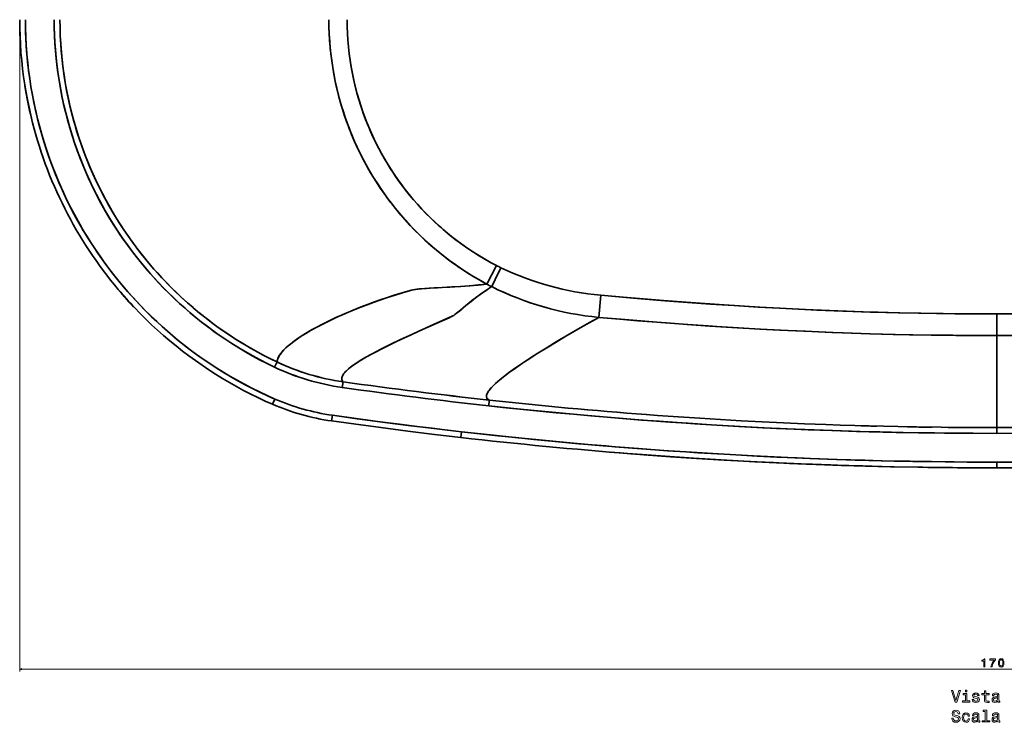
# Model space of a CAD drawing. Extents: x -255 to 3113, y -191 to 2291.
# Tile 1 of 6: x -255 to 601, y -191 to 420. Entities that reach past the tile are written whole.
import ezdxf

# ---------------------------------------------------------------- set-up
doc = ezdxf.new("R2010")
doc.units = 0

msp = doc.modelspace()

# ---------------------------------------------------------------- linework, layer by layer
at = {"color": 8, "lineweight": 13}
for p, q in [((-255.48, 418.5), (-255.48, -146.63)), ((-255.48, -144.63), (1444.48, -144.63))]:
    msp.add_line(p, q, dxfattribs=at)
at = {"color": 7, "lineweight": 35, "ltscale": 0.455208}
msp.add_line((159.26, 206.57), (150.92, 190.38), dxfattribs=at)
at = {"color": 7, "lineweight": 35, "ltscale": 0.455209}
msp.add_line((150.92, 190.38), (159.26, 206.57), dxfattribs=at)
at = {"color": 7, "lineweight": 35, "ltscale": 0.48274}
msp.add_line((248.12, 161.46), (249.87, 180.69), dxfattribs=at)
msp.add_line((248.12, 161.46), (249.87, 180.69), dxfattribs=at)
at = {"color": 7, "lineweight": 35, "ltscale": 0.470344}
msp.add_line((594.5, 145.66), (594.5, 164.47), dxfattribs=at)
at = {"color": 7, "lineweight": 35, "ltscale": 0.470345}
msp.add_line((594.5, 145.66), (594.5, 164.47), dxfattribs=at)
at = {"color": 7, "lineweight": 35}
msp.add_line((594.5, 65.51), (594.5, 145.66), dxfattribs=at)
msp.add_line((594.5, 65.51), (594.5, 145.66), dxfattribs=at)
at = {"color": 7, "lineweight": 35, "ltscale": 0.124502}
msp.add_line((-31.6, 122.62), (-33.73, 118.12), dxfattribs=at)
at = {"color": 7, "lineweight": 35, "ltscale": 0.124501}
msp.add_line((-31.6, 122.62), (-33.73, 118.12), dxfattribs=at)
at = {"color": 7, "lineweight": 35, "ltscale": 0.124482}
for p, q in [((25.78, 105.41), (25.08, 100.48)), ((25.08, 100.48), (25.78, 105.41))]:
    msp.add_line(p, q, dxfattribs=at)
at = {"color": 7, "lineweight": 35, "ltscale": 0.124995}
msp.add_line((-33.46, 90.4), (-35.45, 85.81), dxfattribs=at)
msp.add_line((-33.46, 90.4), (-35.45, 85.81), dxfattribs=at)
at = {"color": 7, "lineweight": 35, "ltscale": 0.124921}
msp.add_line((153.01, 89.46), (152.47, 84.49), dxfattribs=at)
msp.add_line((153.01, 89.46), (152.47, 84.49), dxfattribs=at)
at = {"color": 7, "lineweight": 35, "ltscale": 0.124991}
msp.add_line((16.51, 76.3), (15.81, 71.35), dxfattribs=at)
at = {"color": 7, "lineweight": 35, "ltscale": 0.125}
for p, q in [((16.51, 76.3), (15.81, 71.35)), ((128.93, 61.89), (128.36, 56.93)), ((128.93, 61.89), (128.36, 56.93))]:
    msp.add_line(p, q, dxfattribs=at)
at = {"color": 7, "lineweight": 35, "ltscale": 0.0039}
msp.add_line((476.31, 67.14), (476.46, 67.14), dxfattribs=at)
at = {"color": 7, "lineweight": 35, "ltscale": 0.124999}
for p, q in [((594.5, 65.51), (594.5, 60.51)), ((594.5, 65.51), (594.5, 60.51)), ((594.5, 35.51), (594.5, 30.51)), ((594.5, 35.51), (594.5, 30.51))]:
    msp.add_line(p, q, dxfattribs=at)
at = {"color": 7, "lineweight": 35, "ltscale": 0.069731}
msp.add_line((259.09, 44.12), (261.87, 43.9), dxfattribs=at)
at = {"color": 7, "lineweight": 35}
for points in [[(-35.45, 85.81), (-41.86, 88.66), (-48.22, 91.63), (-54.52, 94.73), (-60.76, 97.95), (-66.94, 101.28), (-73.06, 104.74), (-79.11, 108.31), (-85.1, 112.01), (-91.01, 115.82), (-96.86, 119.74), (-102.63, 123.78), (-108.32, 127.93), (-113.93, 132.19), (-119.46, 136.55), (-124.9, 141.02), (-130.25, 145.59), (-135.52, 150.27), (-140.69, 155.04), (-145.76, 159.91), (-150.75, 164.88), (-155.63, 169.94), (-160.42, 175.11), (-165.12, 180.36), (-169.71, 185.71), (-173.09, 189.78), (-176.41, 193.9), (-179.67, 198.07), (-182.87, 202.29), (-186.01, 206.55), (-189.09, 210.86), (-192.1, 215.21), (-195.05, 219.61), (-197.94, 224.04), (-200.76, 228.52), (-203.52, 233.04), (-206.21, 237.6), (-208.83, 242.2), (-211.39, 246.84), (-213.89, 251.52), (-216.31, 256.23), (-218.67, 260.99), (-220.96, 265.77), (-223.18, 270.6), (-225.33, 275.46), (-227.41, 280.35), (-229.42, 285.27), (-231.36, 290.22), (-233.23, 295.19), (-235.02, 300.19), (-236.74, 305.22), (-238.38, 310.27), (-239.95, 315.34), (-241.45, 320.44), (-242.87, 325.56), (-244.22, 330.7), (-245.5, 335.86), (-247.08, 342.78), (-248.53, 349.73), (-249.84, 356.71), (-251.02, 363.73), (-252.06, 370.77), (-252.96, 377.83), (-253.73, 384.91), (-254.36, 392.01), (-254.85, 399.12), (-255.2, 406.24), (-255.41, 413.37), (-255.48, 420.5)], [(-250.48, 420.5), (-250.4, 413.15), (-250.17, 405.8), (-249.8, 398.45), (-249.27, 391.12), (-248.59, 383.8), (-247.77, 376.49), (-246.79, 369.21), (-245.67, 361.95), (-244.39, 354.72), (-242.98, 347.52), (-241.41, 340.35), (-239.7, 333.22), (-238.06, 326.92), (-236.31, 320.66), (-234.45, 314.44), (-232.47, 308.24), (-230.38, 302.09), (-228.43, 296.62), (-226.38, 291.19), (-224.25, 285.79), (-222.02, 280.43), (-219.14, 273.8), (-216.12, 267.22), (-212.97, 260.72), (-209.69, 254.27), (-206.28, 247.9), (-202.74, 241.6), (-199.09, 235.38), (-195.31, 229.23), (-191.4, 223.15), (-187.52, 217.37), (-183.52, 211.65), (-179.41, 206.02), (-175.2, 200.46), (-170.71, 194.79), (-166.11, 189.2), (-161.4, 183.71), (-156.58, 178.32), (-151.66, 173.02), (-146.63, 167.83), (-141.5, 162.74), (-136.27, 157.76), (-130.94, 152.88), (-125.71, 148.27), (-120.39, 143.77), (-114.98, 139.36), (-109.48, 135.07), (-103.58, 130.64), (-97.59, 126.34), (-91.52, 122.16), (-85.37, 118.11), (-79.13, 114.18), (-72.82, 110.39), (-66.43, 106.72), (-59.97, 103.19), (-53.44, 99.79), (-46.85, 96.52), (-40.18, 93.39), (-33.46, 90.4)], [(-250.48, 420.5), (-250.41, 413.71), (-250.29, 409.09), (-250.12, 404.47), (-249.73, 397.36), (-249.2, 390.26), (-248.53, 383.17), (-247.72, 376.1), (-246.77, 369.04), (-245.68, 362.01), (-244.45, 355.01), (-243.08, 348.03), (-241.58, 341.09), (-239.94, 334.18), (-238.2, 327.43), (-236.33, 320.73), (-234.33, 314.06), (-232.2, 307.43), (-230.2, 301.57), (-228.1, 295.74), (-225.9, 289.95), (-223.6, 284.2), (-221.02, 278.08), (-218.33, 272.01), (-215.53, 265.99), (-212.62, 260.03), (-209.61, 254.12), (-206.48, 248.28), (-203.25, 242.49), (-200.14, 237.13), (-196.93, 231.83), (-193.63, 226.59), (-189.67, 220.54), (-185.59, 214.58), (-181.39, 208.69), (-177.07, 202.89), (-172.63, 197.18), (-168.08, 191.56), (-163.59, 186.23), (-158.99, 180.99), (-154.3, 175.84), (-149.51, 170.78), (-145.17, 166.36), (-140.75, 162.01), (-136.25, 157.74), (-131.69, 153.55), (-127.05, 149.43), (-122.34, 145.4), (-117.56, 141.45), (-112.72, 137.58), (-107.19, 133.33), (-101.58, 129.18), (-95.89, 125.15), (-90.12, 121.22), (-84.1, 117.3), (-78.01, 113.5), (-71.85, 109.82), (-65.61, 106.26), (-59.31, 102.83), (-52.94, 99.53), (-46.51, 96.36), (-40.01, 93.31), (-33.46, 90.4)], [(-33.73, 118.12), (-40.12, 121.22), (-46.44, 124.47), (-52.69, 127.84), (-58.87, 131.35), (-64.97, 134.99), (-71, 138.76), (-76.95, 142.66), (-82.81, 146.68), (-86.47, 149.28), (-90.09, 151.93), (-93.67, 154.62), (-97.22, 157.36), (-102.35, 161.48), (-107.41, 165.69), (-112.38, 170), (-117.27, 174.41), (-122.07, 178.91), (-126.36, 183.09), (-130.57, 187.34), (-134.71, 191.66), (-138.76, 196.06), (-141.75, 199.4), (-144.69, 202.78), (-149.02, 207.93), (-153.25, 213.16), (-157.37, 218.48), (-161.39, 223.88), (-164.86, 228.74), (-168.25, 233.67), (-171.55, 238.66), (-174.76, 243.7), (-177.88, 248.81), (-181.4, 254.82), (-184.8, 260.91), (-188.07, 267.07), (-190.76, 272.4), (-193.37, 277.78), (-195.87, 283.2), (-198.28, 288.67), (-200.59, 294.18), (-203.11, 300.52), (-205.5, 306.91), (-207.75, 313.34), (-209.88, 319.83), (-211.87, 326.36), (-213.74, 332.93), (-215.46, 339.54), (-217.05, 346.16), (-218.5, 352.81), (-219.81, 359.49), (-220.99, 366.2), (-222.03, 372.93), (-222.93, 379.68), (-223.7, 386.46), (-224.32, 393.25), (-224.81, 400.05), (-225.16, 406.86), (-225.37, 413.68), (-225.44, 420.5)], [(-33.73, 118.12), (-40.28, 121.31), (-46.76, 124.64), (-53.17, 128.11), (-59.51, 131.72), (-65.76, 135.47), (-71.94, 139.36), (-78.02, 143.38), (-84.02, 147.53), (-88.57, 150.81), (-93.07, 154.16), (-97.5, 157.59), (-101.88, 161.09), (-106.81, 165.18), (-111.66, 169.36), (-116.43, 173.64), (-121.12, 178), (-125.73, 182.46), (-130.25, 187.01), (-134.69, 191.64), (-139.24, 196.59), (-143.7, 201.63), (-148.41, 207.18), (-152.99, 212.83), (-157.45, 218.59), (-161.79, 224.44), (-166, 230.38), (-170.09, 236.42), (-174.04, 242.55), (-177.86, 248.76), (-180.7, 253.59), (-183.46, 258.47), (-186.13, 263.39), (-188.73, 268.35), (-191.84, 274.6), (-194.83, 280.91), (-197.68, 287.28), (-200.4, 293.71), (-202.99, 300.2), (-205.44, 306.74), (-207.75, 313.34), (-209.93, 319.98), (-211.97, 326.67), (-213.86, 333.41), (-215.62, 340.18), (-217.24, 347), (-218.71, 353.84), (-220.04, 360.73), (-221.22, 367.63), (-222.26, 374.57), (-223.1, 381.09), (-223.82, 387.63), (-224.4, 394.19), (-224.86, 400.76), (-225.18, 407.33), (-225.38, 413.92), (-225.44, 420.5)], [(-220.44, 420.5), (-220.37, 413.39), (-220.14, 406.29), (-219.75, 399.2), (-219.21, 392.11), (-218.52, 385.04), (-217.68, 377.99), (-216.68, 370.96), (-215.54, 363.96), (-214.24, 356.98), (-212.79, 350.04), (-211.22, 343.22), (-209.5, 336.44), (-207.64, 329.7), (-205.64, 323.01), (-203.5, 316.36), (-201.21, 309.76), (-198.79, 303.21), (-196.23, 296.71), (-193.54, 290.28), (-190.7, 283.9), (-187.74, 277.58), (-184.64, 271.33), (-181.41, 265.14), (-178.05, 259.03), (-175.09, 253.89), (-172.04, 248.8), (-168.9, 243.77), (-164.96, 237.73), (-160.89, 231.78), (-156.7, 225.92), (-152.38, 220.15), (-147.93, 214.49), (-143.36, 208.92), (-138.68, 203.46), (-134.73, 199.03), (-130.69, 194.67), (-125.69, 189.47), (-120.57, 184.39), (-115.35, 179.42), (-110.02, 174.57), (-104.59, 169.83), (-99.06, 165.22), (-93.42, 160.72), (-88.71, 157.11), (-83.93, 153.59), (-79.09, 150.15), (-73.12, 146.09), (-67.08, 142.16), (-60.94, 138.37), (-54.73, 134.71), (-48.44, 131.19), (-42.07, 127.81), (-35.64, 124.56), (-31.6, 122.62)], [(-31.6, 122.62), (-37.93, 125.7), (-44.21, 128.92), (-50.41, 132.27), (-56.54, 135.76), (-62.6, 139.38), (-68.58, 143.12), (-74.47, 146.99), (-80.29, 150.99), (-83.91, 153.58), (-87.5, 156.21), (-91.05, 158.89), (-94.57, 161.62), (-99.66, 165.71), (-104.67, 169.9), (-109.59, 174.19), (-114.44, 178.57), (-119.19, 183.05), (-123.43, 187.21), (-127.6, 191.44), (-131.7, 195.74), (-135.71, 200.11), (-138.66, 203.44), (-141.58, 206.81), (-145.86, 211.93), (-150.03, 217.14), (-154.11, 222.43), (-158.07, 227.81), (-161.5, 232.65), (-164.84, 237.55), (-168.1, 242.51), (-171.26, 247.53), (-174.34, 252.61), (-177.53, 258.11), (-180.61, 263.67), (-183.59, 269.28), (-186.45, 274.95), (-189.21, 280.67), (-191.86, 286.45), (-194.39, 292.28), (-197.09, 298.85), (-199.65, 305.49), (-202.07, 312.18), (-204.34, 318.93), (-206.47, 325.72), (-208.38, 332.3), (-210.15, 338.93), (-211.78, 345.59), (-213.28, 352.28), (-214.63, 359.01), (-215.85, 365.76), (-216.92, 372.55), (-217.85, 379.35), (-218.64, 386.18), (-219.29, 393.02), (-219.79, 399.88), (-220.15, 406.75), (-220.37, 413.62), (-220.44, 420.5)], [(13.48, 420.5), (13.55, 414.21), (13.78, 407.93), (14.15, 401.66), (14.68, 395.4), (15.35, 389.16), (16.18, 382.93), (17.15, 376.73), (18.27, 370.56), (19.32, 365.39), (20.48, 360.25), (21.9, 354.54), (22.73, 351.4), (23.61, 348.26), (24.53, 345.14), (26.07, 340.17), (27.7, 335.26), (28.94, 331.74), (31.11, 325.92), (33.42, 320.16), (35.86, 314.46), (38.43, 308.81), (40.73, 304.06), (42.51, 300.53), (44.35, 297.03), (46.88, 292.4), (49.78, 287.37), (52.78, 282.41), (55.89, 277.52), (59.1, 272.7), (62.42, 267.96), (63.97, 265.82), (67.45, 261.18), (68.08, 260.36), (71.46, 256.09), (74.92, 251.89), (76.13, 250.47), (80.29, 245.71), (84.57, 241.07), (88.95, 236.53), (93.43, 232.11), (96.29, 229.4), (100.17, 225.86), (104.12, 222.39), (107.1, 219.86), (110.12, 217.39), (114.21, 214.15), (118.37, 210.99), (122.59, 207.92), (126.86, 204.94), (128.78, 203.64), (133.11, 200.81), (137.22, 198.23), (139.64, 196.76), (143.37, 194.57), (147.13, 192.44), (150.92, 190.38)], [(150.92, 190.38), (145.79, 193.19), (140.72, 196.11), (135.72, 199.16), (130.78, 202.32), (125.9, 205.6), (121.08, 209), (116.33, 212.52), (111.65, 216.16), (109.62, 217.8), (105.66, 221.08), (100.84, 225.26), (96.97, 228.77), (92.45, 233.06), (88.03, 237.47), (83.71, 241.98), (79.5, 246.6), (76.04, 250.57), (72.65, 254.61), (71.43, 256.12), (67.83, 260.69), (65.04, 264.37), (61.57, 269.16), (58.2, 274.02), (54.95, 278.97), (51.8, 284), (48.76, 289.1), (45.84, 294.27), (43.04, 299.52), (40.66, 304.21), (38.05, 309.64), (35.56, 315.13), (33.2, 320.69), (30.97, 326.3), (28.86, 331.96), (26.88, 337.68), (25.04, 343.45), (23.32, 349.27), (21.74, 355.13), (20.3, 361.04), (18.99, 366.98), (17.81, 372.96), (16.8, 378.83), (15.92, 384.73), (15.18, 390.65), (14.57, 396.6), (14.09, 402.56), (13.75, 408.53), (13.54, 414.51), (13.48, 420.5)], [(29.29, 420.5), (29.36, 414.6), (29.58, 408.71), (29.94, 402.83), (30.44, 396.96), (31.09, 391.11), (31.87, 385.28), (32.8, 379.48), (33.87, 373.7), (35.08, 367.96), (36.42, 362.26), (37.9, 356.59), (39.48, 351.09), (41.19, 345.64), (43.02, 340.23), (44.98, 334.87), (47.07, 329.56), (49.28, 324.31), (51.61, 319.11), (54.06, 313.97), (56.35, 309.44), (58.73, 304.96), (61.2, 300.54), (64.1, 295.61), (67.11, 290.76), (70.23, 286), (73.46, 281.31), (76.79, 276.7), (80.23, 272.17), (83.62, 267.93), (87.11, 263.76), (90.68, 259.67), (94.34, 255.67), (98.08, 251.76), (101.91, 247.95), (105.81, 244.22), (109.31, 241.02), (112.87, 237.89), (116.49, 234.83), (120.17, 231.85), (124.8, 228.26), (129.52, 224.79), (134.3, 221.44), (139.16, 218.21), (144.09, 215.11), (149.08, 212.14), (154.14, 209.29), (159.26, 206.57)], [(29.29, 420.5), (29.36, 414.56), (29.58, 408.62), (29.95, 402.7), (30.46, 396.78), (31.11, 390.89), (31.91, 385.01), (32.85, 379.17), (33.94, 373.35), (35.16, 367.57), (36.53, 361.83), (38.03, 356.12), (39.67, 350.46), (41.45, 344.85), (43.36, 339.28), (45.4, 333.77), (47.52, 328.47), (49.75, 323.22), (52.11, 318.03), (54.59, 312.9), (56.9, 308.38), (59.3, 303.91), (61.8, 299.5), (64.91, 294.28), (68.16, 289.14), (71.52, 284.09), (75.01, 279.13), (78.62, 274.27), (80.95, 271.27), (83.32, 268.3), (86.83, 264.08), (90.43, 259.95), (94.12, 255.91), (97.9, 251.95), (101.76, 248.09), (105.7, 244.33), (108.49, 241.76), (111.32, 239.24), (115.15, 235.95), (119.06, 232.74), (123.42, 229.31), (127.86, 225.98), (132.37, 222.77), (136.94, 219.66), (141.58, 216.67), (145.86, 214.04), (150.19, 211.5), (154.58, 209.05), (159.26, 206.57)], [(150.92, 190.38), (143.2, 189.6), (135.39, 188.93), (127.58, 188.37), (118.52, 187.81), (105.16, 187.1), (98.46, 186.72), (94.15, 186.41), (92.06, 186.22), (90.01, 185.99), (88.09, 185.7), (87.04, 185.5), (85.11, 185.04), (84.2, 184.78), (77.08, 182.75), (70.17, 180.64), (63.46, 178.46), (56.95, 176.23), (52.92, 174.8), (48.96, 173.35), (41.29, 170.41), (33.94, 167.45), (26.93, 164.47), (20.25, 161.49), (13.93, 158.51), (7.9, 155.52), (2.26, 152.55), (-0.42, 151.08), (-2.99, 149.62), (-6.9, 147.31), (-10.54, 145.03), (-13.9, 142.79), (-16.98, 140.6), (-19.78, 138.45), (-21.99, 136.62), (-23.97, 134.83), (-25.72, 133.1), (-27.24, 131.42), (-28.45, 129.91), (-29.45, 128.46), (-30.26, 127.08), (-30.86, 125.79), (-31.28, 124.58), (-31.52, 123.47), (-31.6, 122.62)], [(-31.6, 122.62), (-31.49, 123.63), (-31.22, 124.77), (-30.77, 126.01), (-30.12, 127.34), (-29.26, 128.76), (-28.7, 129.57), (-28.06, 130.41), (-27.34, 131.3), (-26.55, 132.21), (-24.77, 134.06), (-22.71, 135.98), (-20.36, 137.98), (-17.72, 140.05), (-16.08, 141.25), (-14.35, 142.48), (-10.6, 144.98), (-6.49, 147.56), (-1.99, 150.19), (2.87, 152.88), (8.09, 155.61), (13.68, 158.39), (19.63, 161.2), (25.93, 164.03), (32.58, 166.88), (39.99, 169.9), (43.84, 171.41), (47.79, 172.91), (53.21, 174.9), (58.8, 176.88), (64.57, 178.83), (70.98, 180.89), (77.59, 182.9), (84.43, 184.85), (85.18, 185.05), (86.6, 185.41), (88.69, 185.8), (91.21, 186.13), (93.06, 186.32), (97.02, 186.62), (100.62, 186.85), (108.07, 187.25), (120.27, 187.91), (128.17, 188.41), (136.04, 188.99), (143.54, 189.63), (150.92, 190.38)], [(155.09, 188.2), (150.75, 185.36), (146.45, 182.39), (141.99, 179.12), (137.64, 175.75), (135.11, 173.72), (132.64, 171.69), (127.96, 167.76), (125.65, 165.86), (124.56, 165), (122.99, 163.84), (122.06, 163.22), (121.17, 162.68), (120.33, 162.22), (119.51, 161.83), (118.78, 161.5), (104.52, 155.17), (91.17, 149.19), (85.01, 146.38), (79.1, 143.66), (71.64, 140.13), (64.66, 136.75), (58.19, 133.5), (52.13, 130.33), (46.64, 127.3), (44.08, 125.83), (41.67, 124.4), (39.47, 123.03), (37.41, 121.71), (34.57, 119.76), (32.08, 117.91), (30.92, 116.98), (29.87, 116.08), (28.97, 115.26), (28.17, 114.47), (26.95, 113.13), (26.43, 112.48), (25.98, 111.84), (25.6, 111.23), (25.29, 110.64), (24.94, 109.77), (24.73, 108.94), (24.67, 108.14), (24.75, 107.38), (24.96, 106.69), (25.31, 106.03), (25.78, 105.41)], [(25.78, 105.41), (25.35, 105.96), (25.03, 106.55), (24.8, 107.16), (24.69, 107.79), (24.67, 108.37), (24.73, 108.97), (24.88, 109.59), (25.04, 110.06), (25.25, 110.55), (25.76, 111.5), (26.44, 112.48), (27.26, 113.5), (27.97, 114.26), (28.75, 115.05), (29.66, 115.89), (30.65, 116.75), (32.57, 118.29), (34.74, 119.89), (37.15, 121.54), (38.97, 122.72), (40.9, 123.92), (43.24, 125.34), (45.72, 126.78), (49.97, 129.16), (54.53, 131.6), (59.4, 134.12), (63.25, 136.05), (67.25, 138.02), (75.7, 142.06), (85.49, 146.61), (92.35, 149.72), (106.79, 156.18), (118.09, 161.19), (119.43, 161.79), (120.75, 162.45), (122.06, 163.22), (123.36, 164.11), (124.22, 164.74), (125.93, 166.08), (128.73, 168.4), (132.63, 171.67), (137.15, 175.37), (141.04, 178.4), (145.08, 181.41), (147.58, 183.19), (150.14, 184.95), (152.59, 186.58), (155.09, 188.2)], [(249.87, 180.69), (265.74, 179.27), (281.67, 177.91), (305.61, 175.97), (329.43, 174.17), (345.12, 173.07), (365.93, 171.69), (386.88, 170.41), (405.44, 169.38), (427.34, 168.28), (434.56, 167.94), (456.09, 167.03), (461.51, 166.83), (484.29, 166.05), (491.32, 165.85), (508.78, 165.4), (526.37, 165.04), (547.69, 164.73), (562.39, 164.59), (578.4, 164.5), (594.5, 164.47)], [(249.87, 180.69), (269.44, 178.95), (286.98, 177.47), (304.62, 176.05), (328.35, 174.25), (352.92, 172.54), (370.56, 171.4), (388.29, 170.33), (405.78, 169.36), (427.89, 168.25), (437.89, 167.79), (460.46, 166.87), (463.57, 166.75), (485.48, 166.02), (497.82, 165.67), (510.14, 165.37), (528.43, 165), (541.84, 164.8), (557.8, 164.63), (576.45, 164.51), (594.5, 164.47)], [(594.5, 164.47), (602.47, 164.48), (621.55, 164.56), (640.51, 164.72), (654.8, 164.91), (668.93, 165.16), (682.98, 165.46), (703.96, 166.03), (718.02, 166.49), (739.07, 167.28), (760.67, 168.23), (767.87, 168.57), (790, 169.73), (797.49, 170.15), (820.53, 171.53), (843.42, 173.03), (867.08, 174.73), (875.02, 175.32), (899.02, 177.22), (922.86, 179.24), (939.13, 180.69)], [(939.13, 180.69), (927.57, 179.65), (910.28, 178.16), (892.93, 176.73), (871.09, 175.03), (846.61, 173.25), (839.66, 172.78), (820.49, 171.53), (801.2, 170.36), (784.92, 169.45), (766.88, 168.53), (761.2, 168.25), (739.21, 167.29), (717.47, 166.47), (698.6, 165.87), (677.63, 165.34), (654.92, 164.91), (642.08, 164.74), (619.4, 164.54), (594.5, 164.47)], [(153.01, 89.46), (152.19, 89.9), (151.84, 90.14), (151.53, 90.4), (151.26, 90.68), (151.03, 90.98), (150.79, 91.4), (150.62, 91.85), (150.52, 92.33), (150.49, 92.72), (150.51, 93.11), (150.65, 93.96), (150.92, 94.76), (151.3, 95.61), (151.81, 96.51), (152.27, 97.22), (152.8, 97.96), (154.07, 99.52), (155.42, 101), (156.98, 102.57), (158.76, 104.22), (160.23, 105.52), (161.81, 106.87), (165.32, 109.7), (167.64, 111.49), (170.12, 113.34), (172.87, 115.33), (175.79, 117.39), (181.98, 121.63), (188.79, 126.11), (195.33, 130.29), (202.33, 134.64), (209.76, 139.17), (215.61, 142.67), (221.68, 146.26), (234.49, 153.7), (248.12, 161.46)], [(153.01, 89.46), (152.55, 89.69), (152.14, 89.93), (151.67, 90.28), (151.27, 90.67), (150.96, 91.09), (150.72, 91.55), (150.57, 92.04), (150.5, 92.57), (150.5, 92.97), (150.54, 93.39), (150.63, 93.86), (150.77, 94.35), (151.12, 95.23), (151.6, 96.16), (152.23, 97.16), (152.79, 97.94), (153.43, 98.75), (154.93, 100.48), (156.52, 102.12), (158.35, 103.86), (160.42, 105.69), (162.12, 107.13), (163.95, 108.62), (168, 111.76), (171.74, 114.52), (175.81, 117.41), (180.21, 120.44), (183.72, 122.79), (187.41, 125.22), (195.32, 130.27), (202.91, 135), (211.01, 139.92), (219.6, 145.04), (226, 148.79), (232.63, 152.63), (240.24, 157), (248.12, 161.46)], [(248.12, 161.46), (267.43, 159.77), (284.74, 158.34), (302.14, 156.97), (325.77, 155.23), (343.36, 154.02), (351.01, 153.51), (369.6, 152.36), (388.28, 151.28), (405.6, 150.36), (427.7, 149.31), (451, 148.34), (460.87, 147.97), (484.24, 147.21), (506.05, 146.64), (521.47, 146.32), (540.11, 146.02), (558.71, 145.81), (576.55, 145.7), (594.5, 145.66)], [(594.5, 145.66), (573, 145.71), (556.3, 145.83), (537.44, 146.06), (518.53, 146.38), (504.35, 146.68), (483.92, 147.22), (460.26, 147.99), (451.91, 148.3), (433.59, 149.05), (412.67, 150.01), (388.89, 151.25), (364.06, 152.69), (344.82, 153.92), (325.1, 155.27), (307.23, 156.58), (281.9, 158.57), (266.43, 159.86), (248.12, 161.46)], [(940.88, 161.46), (929.63, 160.47), (912.8, 159.04), (895.91, 157.67), (873.92, 156), (853.08, 154.52), (838.84, 153.57), (820.3, 152.41), (801.67, 151.33), (786.94, 150.54), (763.99, 149.43), (751.78, 148.89), (732.44, 148.13), (718.8, 147.65), (699.02, 147.05), (677.8, 146.53), (654.36, 146.1), (643.01, 145.94), (620.41, 145.74), (597.63, 145.66), (594.5, 145.66)], [(940.88, 161.46), (922.37, 159.84), (905.97, 158.48), (889.46, 157.17), (875.87, 156.14), (862.28, 155.16), (841.34, 153.73), (822.58, 152.55), (803.7, 151.45), (786.83, 150.54), (767.41, 149.59), (762.4, 149.36), (738.49, 148.36), (718.82, 147.65), (705.28, 147.23), (687.77, 146.76), (676.74, 146.51), (656.42, 146.13), (643.64, 145.95), (620.17, 145.74), (596.48, 145.66), (594.5, 145.66)], [(594.5, 60.51), (573.88, 60.56), (553.34, 60.7), (540.15, 60.85), (526.97, 61.03), (512.88, 61.28), (492.56, 61.72), (472.35, 62.25), (451.47, 62.92), (427.48, 63.82), (402.86, 64.89), (386.95, 65.67), (371.09, 66.51), (345.9, 67.97), (325.84, 69.25), (310.07, 70.33), (294.33, 71.47), (283.01, 72.33), (259.08, 74.24), (241.19, 75.77), (226.2, 77.11), (211.24, 78.5), (188.25, 80.74), (164.88, 83.16), (152.47, 84.49)], [(594.5, 60.51), (571.67, 60.57), (548.94, 60.75), (526.31, 61.04), (506.85, 61.4), (483.49, 61.94), (468.03, 62.38), (451.03, 62.93), (430.41, 63.7), (405.95, 64.75), (390.8, 65.47), (369.91, 66.57), (346, 67.96), (331.75, 68.86), (316.3, 69.9), (300.86, 70.99), (285.43, 72.14), (262.13, 73.99), (238.82, 75.98), (223.15, 77.39), (207.53, 78.85), (191.92, 80.38), (174.2, 82.18), (152.47, 84.49)], [(1036.53, 84.49), (1020.83, 82.81), (1005.18, 81.19), (989.55, 79.64), (973.94, 78.14), (958.27, 76.7), (932.94, 74.5), (911.65, 72.77), (888.55, 71.02), (865.32, 69.4), (844.22, 68.04), (819.41, 66.59), (804.15, 65.78), (781.18, 64.66), (758.19, 63.68), (735.32, 62.84), (712.87, 62.15), (697.35, 61.74), (681.76, 61.39), (666.11, 61.1), (642.29, 60.77), (618.39, 60.57), (594.5, 60.51)], [(128.36, 56.93), (105.24, 59.63), (82.03, 62.47), (58.56, 65.49), (34.82, 68.69), (15.81, 71.35)], [(16.51, 76.3), (35.96, 73.58), (55.4, 70.96), (74.81, 68.43), (90.13, 66.5), (109.55, 64.15), (128.93, 61.89)], [(16.51, 76.3), (39.29, 73.12), (62.07, 70.08), (84.61, 67.19), (103.15, 64.91), (114.27, 63.59), (128.93, 61.89)], [(546.14, 65.78), (520.97, 66.13), (495.85, 66.64), (470.78, 67.3), (458.31, 67.69), (445.6, 68.13), (427.25, 68.83), (408.88, 69.62), (390.43, 70.5), (372.11, 71.46), (354.02, 72.49), (335.98, 73.6), (317.57, 74.82), (299.18, 76.13), (289.46, 76.85)], [(128.93, 61.89), (144.72, 60.13), (160.47, 58.42), (176.11, 56.79), (191.82, 55.22), (207.48, 53.7), (231, 51.54), (254.3, 49.54), (262.11, 48.89), (285.47, 47.06), (308.76, 45.37), (324.32, 44.31), (347.37, 42.86), (372.4, 41.43), (385.85, 40.73), (403.22, 39.89), (420.65, 39.12), (432.29, 38.65), (455.58, 37.8), (471.17, 37.31), (494.58, 36.69), (518.95, 36.18), (533.56, 35.95), (549.43, 35.75), (568.64, 35.59), (594.5, 35.51)], [(128.93, 61.89), (154.02, 59.11), (175.09, 56.9), (196.25, 54.78), (220.2, 52.52), (244.95, 50.33), (262.87, 48.83), (282.87, 47.26), (308.04, 45.42), (324.07, 44.33), (334.3, 43.67), (357.2, 42.28), (382.69, 40.89), (395.04, 40.27), (418.76, 39.2), (431.65, 38.67), (455.01, 37.82), (479.57, 37.07), (493.86, 36.71), (505.2, 36.45), (521.45, 36.14), (537.69, 35.89), (557.21, 35.67), (571.76, 35.57), (594.5, 35.51)], [(594.5, 60.51), (616.32, 60.56)], [(525.82, 31.06), (501.97, 31.52), (480.05, 32.06), (465.85, 32.47), (453.41, 32.87), (428.56, 33.79), (414.14, 34.39), (400.1, 35.03), (386.11, 35.71), (363.19, 36.93), (357.14, 37.28), (333.2, 38.73), (310.59, 40.23), (287.4, 41.9), (273.03, 43.01), (258.7, 44.16)], [(273.44, 42.97), (290.1, 41.7), (301.91, 40.84), (326.43, 39.16), (334.44, 38.65), (359.62, 37.13), (383.87, 35.82), (396.44, 35.2), (421.63, 34.07), (434.24, 33.57), (450, 32.99), (461.61, 32.6), (477.99, 32.12), (494.42, 31.69), (505.12, 31.45), (525.82, 31.06)], [(275.98, 42.78), (301.73, 40.85), (321.1, 39.5), (340.33, 38.25), (359.52, 37.1), (379.01, 36.03), (398.33, 35.06), (417.9, 34.19), (437.29, 33.41), (459.17, 32.66), (481.34, 32.01), (503.71, 31.48), (525.8, 31.06)], [(594.5, 35.51), (615.45, 35.56)], [(594.5, 35.51), (614.43, 35.55)]]:
    msp.add_lwpolyline(points, dxfattribs=at)
at = {"color": 8, "lineweight": 13}
for points in [[(583.11, -142.63), (584.03, -142.63), (584.03, -135.58), (583.34, -135.58), (583.16, -136.2), (582.8, -136.61), (582.24, -136.85), (581.48, -136.94), (581.48, -137.65), (583.11, -137.65)], [(589.36, -142.63), (590.38, -142.63), (590.71, -140.97), (591.3, -139.42), (592.13, -137.97), (593.2, -136.62), (593.2, -135.79), (588.4, -135.79), (588.4, -136.7), (592.24, -136.7), (591.13, -138.07), (590.29, -139.49), (589.7, -141)], [(595.81, -139.22), (595.96, -140.8), (596.43, -141.93), (597.19, -142.61), (598.24, -142.84), (599.27, -142.61), (600.03, -141.93), (600.5, -140.8), (600.66, -139.22), (600.5, -137.64), (600.3, -137.02), (600.03, -136.5), (599.27, -135.82), (598.24, -135.58), (597.19, -135.82), (596.43, -136.51), (595.96, -137.64)], [(596.77, -139.22), (596.85, -137.99), (597.11, -137.12), (597.56, -136.6), (598.24, -136.42), (598.9, -136.6), (599.36, -137.12), (599.61, -137.99), (599.69, -139.22), (599.61, -140.45), (599.36, -141.32), (598.9, -141.84), (598.24, -142.01), (597.56, -141.84), (597.11, -141.32), (596.85, -140.45)]]:
    msp.add_lwpolyline(points, close=True, dxfattribs=at)
msp.add_lwpolyline([(-253.54, -144.12), (-255.48, -144.63), (-253.54, -145.15)], dxfattribs=at)
at = {"color": 7, "lineweight": 13}
for points in [[(561.34, -163.36), (558.84, -171.88), (556.26, -163.36), (554.89, -163.36), (558.12, -173.38), (559.56, -173.38), (562.71, -163.36)], [(568.4, -172.31), (568.4, -165.9), (565.15, -165.9), (565.15, -166.98), (567.14, -166.98), (567.14, -172.31), (564.54, -172.31), (564.54, -173.38), (571.03, -173.38), (571.03, -172.31)], [(568.45, -163.03), (567.11, -163.03), (567.11, -164.47), (568.45, -164.47)], [(576.99, -168.87), (575.77, -168.58), (574.86, -168.25), (574.56, -167.57), (574.64, -167.09), (574.95, -166.75), (575.44, -166.53), (576.14, -166.45), (576.82, -166.53), (577.35, -166.79), (577.7, -167.18), (577.84, -167.7), (579.08, -167.7), (579.08, -167.67), (578.87, -166.73), (578.28, -166), (577.35, -165.54), (576.14, -165.36), (574.92, -165.54), (574.02, -166.01), (573.46, -166.72), (573.29, -167.61), (573.42, -168.48), (573.82, -169.08), (574.49, -169.51), (575.45, -169.82), (576.86, -170.16), (577.73, -170.52), (577.96, -170.81), (578.04, -171.24), (577.91, -171.78), (577.57, -172.18), (577.01, -172.44), (576.26, -172.53), (575.47, -172.44), (574.89, -172.14), (574.5, -171.65), (574.34, -170.97), (573.12, -170.97), (573.32, -172.12), (573.91, -172.96), (574.85, -173.46), (576.14, -173.65), (577.5, -173.46), (578.49, -172.96), (579.1, -172.15), (579.31, -171.1), (579.15, -170.19), (578.71, -169.57), (577.97, -169.17)], [(583.58, -166.98), (583.58, -170.85), (583.66, -172.11), (584.07, -172.97), (584.87, -173.48), (586.24, -173.65), (587.74, -173.58), (587.74, -172.48), (586.65, -172.57), (585.65, -172.45), (585.12, -172.09), (584.89, -171.49), (584.85, -170.64), (584.85, -166.98), (587.74, -166.98), (587.74, -165.9), (584.85, -165.9), (584.85, -163.64), (583.58, -163.64), (583.58, -165.9), (581.39, -165.9), (581.39, -166.98)], [(595.15, -172.37), (595.15, -172.41), (595.22, -172.9), (595.44, -173.25), (596.34, -173.52), (597.05, -173.4), (597.05, -172.43), (596.75, -172.47), (596.34, -172.28), (596.27, -171.7), (596.27, -167.7), (596.1, -166.68), (595.6, -165.96), (594.72, -165.52), (593.48, -165.36), (592.27, -165.54), (591.37, -166.03), (590.81, -166.79), (590.62, -167.8), (590.62, -167.89), (591.76, -167.89), (591.86, -167.28), (592.18, -166.85), (592.7, -166.59), (593.43, -166.49), (594.14, -166.56), (594.64, -166.78), (594.95, -167.15), (595.05, -167.67), (594.99, -168.28), (594.76, -168.58), (594.18, -168.72), (593.1, -168.84), (591.86, -169.1), (590.98, -169.56), (590.47, -170.28), (590.31, -171.34), (590.45, -172.3), (590.9, -173), (591.62, -173.45), (592.61, -173.61), (593.95, -173.3)], [(595, -170.67), (594.83, -171.42), (594.37, -171.99), (593.68, -172.37), (592.83, -172.5), (592.28, -172.43), (591.89, -172.19), (591.65, -171.79), (591.57, -171.23), (591.63, -170.72), (591.86, -170.36), (592.79, -169.96), (593.95, -169.79), (595, -169.44)], [(556.56, -187.35), (555.25, -187.35), (555.54, -188.88), (556.26, -190), (557.37, -190.68), (558.87, -190.93), (560.35, -190.7), (561.46, -190.06), (562.17, -189.07), (562.43, -187.76), (562.21, -186.57), (561.6, -185.81), (560.62, -185.31), (559.31, -184.93), (558.19, -184.66), (557.45, -184.34), (557.04, -183.88), (556.91, -183.16), (557.04, -182.51), (557.41, -182.02), (557.99, -181.69), (558.78, -181.57), (559.59, -181.72), (560.22, -182.11), (560.64, -182.76), (560.84, -183.64), (562.15, -183.64), (562.15, -183.61), (561.92, -182.25), (561.24, -181.24), (560.18, -180.61), (558.74, -180.39), (557.44, -180.61), (556.43, -181.21), (555.78, -182.15), (555.55, -183.36), (555.74, -184.44), (556.29, -185.18), (557.15, -185.67), (558.33, -186.04), (559.5, -186.37), (560.38, -186.69), (560.91, -187.15), (561.1, -187.9), (560.93, -188.66), (560.48, -189.24), (559.8, -189.6), (558.92, -189.72), (557.94, -189.56), (557.19, -189.1), (556.72, -188.35)], [(569.46, -185.48), (570.71, -185.48), (570.45, -184.33), (569.83, -183.42), (568.87, -182.86), (567.61, -182.64), (566.23, -182.93), (565.18, -183.74), (564.51, -185.05), (564.28, -186.81), (564.5, -188.55), (565.15, -189.85), (566.17, -190.65), (567.57, -190.93), (568.81, -190.71), (569.77, -190.11), (570.44, -189.15), (570.72, -187.89), (569.51, -187.89), (569.3, -188.69), (568.89, -189.3), (568.32, -189.67), (567.61, -189.79), (566.73, -189.6), (566.1, -189.02), (565.71, -188.09), (565.58, -186.76), (565.71, -185.47), (566.11, -184.53), (566.76, -183.95), (567.61, -183.75), (568.36, -183.88), (568.92, -184.21), (569.3, -184.76)], [(577.8, -189.64), (577.8, -189.69), (577.87, -190.18), (578.09, -190.52), (579, -190.8), (579.7, -190.68), (579.7, -189.7), (579.4, -189.74), (579, -189.56), (578.92, -188.98), (578.92, -184.98), (578.75, -183.95), (578.25, -183.23), (577.37, -182.8), (576.13, -182.64), (574.92, -182.81), (574.02, -183.3), (573.46, -184.07), (573.28, -185.08), (573.28, -185.16), (574.41, -185.16), (574.51, -184.56), (574.83, -184.13), (575.35, -183.87), (576.09, -183.77), (576.79, -183.84), (577.3, -184.05), (577.6, -184.43), (577.7, -184.95), (577.64, -185.55), (577.41, -185.85), (576.83, -186), (575.75, -186.11), (574.51, -186.37), (573.64, -186.83), (573.12, -187.55), (572.96, -188.62), (573.1, -189.57), (573.55, -190.28), (574.27, -190.72), (575.26, -190.88), (576.6, -190.58)], [(577.66, -187.94), (577.48, -188.69), (577.02, -189.27), (576.33, -189.64), (575.48, -189.77), (574.93, -189.7), (574.54, -189.47), (574.3, -189.07), (574.23, -188.51), (574.28, -188), (574.51, -187.64), (575.44, -187.24), (576.6, -187.06), (577.66, -186.72)], [(584.4, -181.37), (584.4, -189.59), (581.79, -189.59), (581.79, -190.65), (588.26, -190.65), (588.26, -189.59), (585.67, -189.59), (585.67, -180.31), (582.41, -180.31), (582.41, -181.37)], [(595.15, -189.64), (595.15, -189.69), (595.22, -190.18), (595.44, -190.52), (596.34, -190.8), (597.05, -190.68), (597.05, -189.7), (596.75, -189.74), (596.34, -189.56), (596.27, -188.98), (596.27, -184.98), (596.1, -183.95), (595.6, -183.23), (594.72, -182.8), (593.48, -182.64), (592.27, -182.81), (591.37, -183.3), (590.81, -184.07), (590.62, -185.08), (590.62, -185.16), (591.76, -185.16), (591.86, -184.56), (592.18, -184.13), (592.7, -183.87), (593.43, -183.77), (594.14, -183.84), (594.64, -184.05), (594.95, -184.43), (595.05, -184.95), (594.99, -185.55), (594.76, -185.85), (594.18, -186), (593.1, -186.11), (591.86, -186.37), (590.98, -186.83), (590.47, -187.55), (590.31, -188.62), (590.45, -189.57), (590.9, -190.28), (591.62, -190.72), (592.61, -190.88), (593.95, -190.58)], [(595, -187.94), (594.83, -188.69), (594.37, -189.27), (593.68, -189.64), (592.83, -189.77), (592.28, -189.7), (591.89, -189.47), (591.65, -189.07), (591.57, -188.51), (591.63, -188), (591.86, -187.64), (592.79, -187.24), (593.95, -187.06), (595, -186.72)]]:
    msp.add_lwpolyline(points, close=True, dxfattribs=at)
at = {"color": 7, "lineweight": 35}
for centre, radius, start, end in [((108.31, 420.5), 363.78, 180.00017, 182.38926), ((108.31, 420.5), 363.79, 180.90595, 182.36074), ((108.71, 420.55), 364.19, 189.10363, 193.56661), ((108.73, 420.55), 364.21, 189.78255, 193.44233), ((239.29, 362.14), 174.95, 242.77789, 244.16225), ((239.28, 362.12), 174.92, 242.77777, 244.16235), ((-22144.48, 10959.74), 24764.84, 334.217689, 334.260038), ((-22151.15, 10962.96), 24772.24, 334.217694, 334.260027), ((243.9, 362.48), 195.61, 241.61969, 242.99785), ((243.91, 362.49), 195.62, 241.61974, 242.99779), ((109.55, 420.94), 365.12, 220.22149, 223.31278), ((109.59, 420.97), 365.18, 220.31931, 223.0783), ((43.93, 269.09), 199.73, 246.58301, 261.90534), ((43.93, 269.09), 194.73, 246.58299, 261.90531), ((43.93, 269.09), 194.73, 246.583, 261.90529), ((589.49, 4086.35), 4020.8, 268.38912, 268.58198), ((592.13, 4218.13), 4152.61, 268.95837, 269.25424), ((591.9, 4203.57), 4138.04, 268.95805, 269.17544), ((594.26, 4416.56), 4351.05, 269.36624, 270.00315), ((594.26, 4416.65), 4351.14, 269.36631, 270.00315), ((594.89, 4383.81), 4318.3, 269.99481, 270.81556), ((594.74, 4417.83), 4352.32, 269.99686, 270.63369), ((598.7, 4185.81), 4155.59, 263.50115, 265.54602), ((594.4, 4264.77), 4234.26, 269.07201, 270.00137), ((594.6, 4264.82), 4234.32, 269.99862, 270.92797)]:
    msp.add_arc(centre, radius, start, end, dxfattribs=at)
for centre, major_axis, ratio, start_param, end_param in [((262.01, 415), (213.28, -119.57), 0.950386, 4.78003, 5.151709), ((261.87, 414.5), (213.6, -118.42), 0.949426, 4.775116, 5.147211), ((266.12, 382.59), (239.07, -41.3), 0.91387, 4.392361, 4.794519), ((266.19, 382.82), (239.22, -41.16), 0.914361, 4.391833, 4.793773), ((541.36, 1653.6), (-555.37, -1538.31), 0.34744, 6.249674, 6.355009), ((609.32, 1845.21), (-623.19, -1729.97), 0.327661, 6.25135, 6.350691), ((572.94, 1745.26), (-588.46, -1634.72), 0.341319, 6.249958, 6.353414), ((611.79, 1855.82), (-627.21, -1745.31), 0.330368, 6.250849, 6.350979), ((-449, 835.68), (1712.89, -486.12), 0.346114, 5.08978, 5.167633), ((-246, 557.23), (1330.66, -298.14), 0.290278, 4.982591, 5.081219), ((-344.14, 709.99), (1550.33, -396.32), 0.328955, 5.035887, 5.121163), ((-264.18, 596.06), (1391.65, -321.99), 0.304137, 4.991498, 5.085921), ((54.79, 648.15), (1505.65, -229.46), 0.355448, 4.831695, 4.922895), ((89.17, 533.16), (1343.01, -186.53), 0.318984, 4.804175, 4.906215)]:
    msp.add_ellipse(centre, major_axis=major_axis, ratio=ratio, start_param=start_param, end_param=end_param, dxfattribs=at)

doc.saveas('drawing.dxf')
